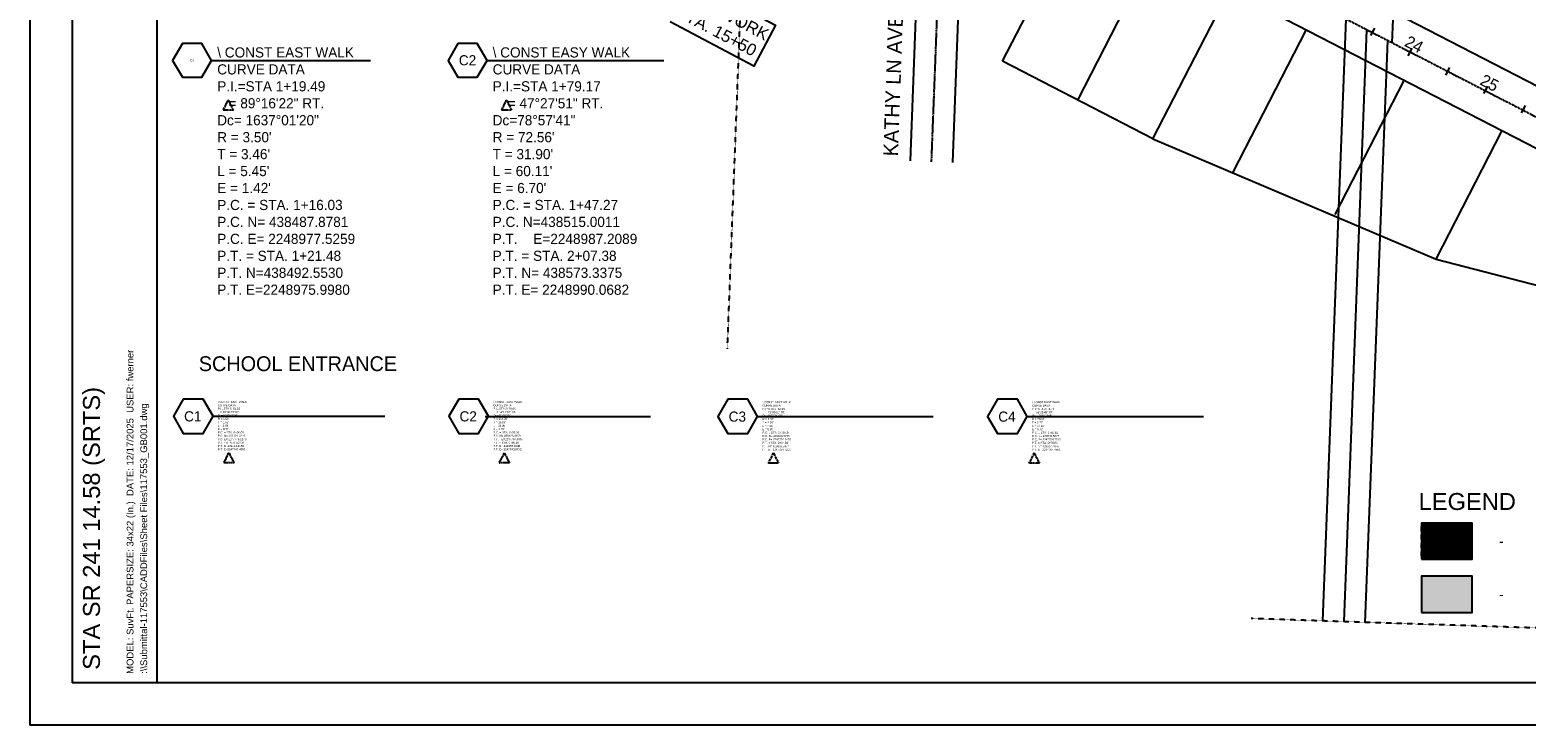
# Model space of a CAD drawing. Header units: feet. Extents: x 2246890 to 2250290, y 437895 to 440095.
# Tile 1 of 16: x 2246890 to 2248656, y 437895 to 438715. Entities that reach past the tile are written whole.
import ezdxf
from ezdxf.enums import TextEntityAlignment as Align

# ---------------------------------------------------------------- set-up
doc = ezdxf.new("R2010")
doc.units = ezdxf.units.FT
doc.header["$MEASUREMENT"] = 0
for name, pattern in [('CL', [2, 0.3, -0.15, 1.4, -0.15]), ('esmtuex', [0]), ('OhDOT_USTN2', [0.11, 0.069, -0.041]), ('OhDOT_USTN5', [0.11, 0.055, -0.055]), ('rowex', [0])]:
    doc.linetypes.add(name, pattern=pattern)
for name, color, linetype in [('5PPBLDG-HAT', 253, 'Continuous'), ('DV_X_Property_Line', 7, 'Continuous'), ('DV_X_Section_VMS_Line', 6, 'OhDOT_USTN2'), ('GE_P_CL', 7, 'CL'), ('GE_P_CL_Text', 7, 'Continuous'), ('GE_X_CL', 7, 'CL'), ('PF_P_Text', 7, 'Continuous'), ('RW_X_CL', 6, 'CL'), ('RW_X_Esmt_U', 6, 'esmtuex'), ('RW_X_Fee_RW', 6, 'rowex'), ('SH_Border', 7, 'Continuous'), ('SH_Data', 7, 'Continuous'), ('SH_Text', 7, 'Continuous')]:
    doc.layers.add(name, color=color, linetype=linetype)
doc.layers.add('PV_X_Walk-HATCH', color=120, linetype='OhDOT_USTN5', transparency=0.7)
doc.styles.add('OHDOTSymbols', font='arial.ttf')
doc.styles.add('Slanted-Normal', font='font31.shx', dxfattribs={"height": 0.12})
doc.styles.get("Standard").update_dxf_attribs({"font": 'arial.ttf'})

msp = doc.modelspace()

# ---------------------------------------------------------------- hatches: boundary and pattern name
at = {"layer": '5PPBLDG-HAT'}
h = msp.add_hatch(color=256, dxfattribs=at)
h.dxf.hatch_style = 1
h.paths.add_polyline_path([(2248592.547, 438070.662), (2248532.443, 438070.662), (2248532.443, 438027.942), (2248592.547, 438027.942)])
at = {"layer": 'PV_X_Walk-HATCH', "ltscale": 50}
h = msp.add_hatch(dxfattribs=at)
h.set_pattern_fill('EARTH', color=256, scale=20)
edge = h.paths.add_edge_path()
edge.add_line((2248448.202, 438973.083), (2248507.635, 438942.937))
edge.add_line((2248507.635, 438942.937), (2248516.103, 438898.719))
edge.add_line((2248516.103, 438898.719), (2248509.324, 438855.394))
edge.add_arc((2248521.603, 438851.214), 12.971, 161.200818, 238.11988)
edge.add_line((2248514.752, 438840.199), (2248554.16, 438820.007))
edge.add_line((2248554.16, 438820.007), (2248551.47, 438812.085))
edge.add_arc((2248535.729, 438765.719), 48.965, 60.497476, 71.248008, ccw=False)
edge.add_line((2248559.843, 438808.335), (2248576.205, 438800.071))
edge.add_line((2248576.205, 438800.071), (2248583.677, 438795.895))
edge.add_line((2248583.677, 438795.895), (2248586.175, 438794.848))
edge.add_line((2248586.175, 438794.848), (2248591.894, 438791.618))
edge.add_line((2248591.894, 438791.618), (2248607.126, 438784.697))
edge.add_line((2248607.126, 438784.697), (2248631.262, 438771.308))
edge.add_line((2248631.262, 438771.308), (2248653.41, 438759.92))
edge.add_line((2248653.41, 438759.92), (2248680.634, 438745.975))
edge.add_line((2248680.634, 438745.975), (2248707.517, 438732.231))
edge.add_line((2248707.517, 438732.231), (2248733.438, 438719.295))
edge.add_line((2248733.438, 438719.295), (2248760.157, 438705.083))
edge.add_line((2248760.157, 438705.083), (2248810.724, 438679.108))
edge.add_line((2248810.724, 438679.108), (2248833.755, 438667.39))
edge.add_line((2248833.755, 438667.39), (2248883.527, 438641.915))
edge.add_line((2248883.527, 438641.915), (2248906.551, 438629.602))
edge.add_line((2248906.551, 438629.602), (2248929.881, 438618.175))
edge.add_line((2248929.881, 438618.175), (2248946.845, 438609.286))
edge.add_arc((2248920.379, 438546.098), 68.507, 26.460698, 67.273842, ccw=False)
edge.add_arc((2248931.516, 438549.152), 57.219, 2.597753, 28.69212, ccw=False)
edge.add_arc((2248918.648, 438548.13), 70.122, -23.152536, 2.955805, ccw=False)
edge.add_line((2248983.122, 438520.559), (2248988.284, 438518.392))
edge.add_arc((2248921.505, 438546.916), 72.616, 336.871044, 363.780119)
edge.add_arc((2248924.724, 438548.515), 69.312, 2.636301, 49.078811)
edge.add_line((2248970.125, 438600.889), (2248972.516, 438606.065))
edge.add_line((2248972.516, 438606.065), (2248927.067, 438633.34))
edge.add_line((2248927.067, 438633.34), (2248924.808, 438634.769))
edge.add_line((2248924.808, 438634.769), (2248810.563, 438697.4))
edge.add_line((2248810.563, 438697.4), (2248792.784, 438706.827))
edge.add_line((2248792.784, 438706.827), (2248784.154, 438710.836))
edge.add_line((2248784.154, 438710.836), (2248782.927, 438708.634))
edge.add_line((2248782.927, 438708.634), (2248766.269, 438717.187))
edge.add_line((2248766.269, 438717.187), (2248763.297, 438720.169))
edge.add_line((2248763.297, 438720.169), (2248760.052, 438721.921))
edge.add_line((2248760.052, 438721.921), (2248756.004, 438722.365))
edge.add_line((2248756.004, 438722.365), (2248739.455, 438730.999))
edge.add_line((2248739.455, 438730.999), (2248740.98, 438733.546))
edge.add_line((2248740.98, 438733.546), (2248715.095, 438746.885))
edge.add_line((2248715.095, 438746.885), (2248688.231, 438760.663))
edge.add_line((2248688.231, 438760.663), (2248669.197, 438769.912))
edge.add_line((2248669.197, 438769.912), (2248670.473, 438771.843))
edge.add_line((2248670.473, 438771.843), (2248663.194, 438775.837))
edge.add_line((2248663.194, 438775.837), (2248638.974, 438786.872))
edge.add_line((2248638.974, 438786.872), (2248613.485, 438799.634))
edge.add_line((2248613.485, 438799.634), (2248589.128, 438812.468))
edge.add_line((2248589.128, 438812.468), (2248568.102, 438821.48))
edge.add_line((2248568.102, 438821.48), (2248523.577, 438844.394))
edge.add_line((2248523.577, 438844.394), (2248519.309, 438846.526))
edge.add_arc((2248521.341, 438850.593), 4.546, 179.112778, 243.44966, ccw=False)
edge.add_line((2248516.795, 438850.664), (2248516.899, 438854.091))
edge.add_line((2248516.899, 438854.091), (2248519.15, 438865.928))
edge.add_line((2248519.15, 438865.928), (2248521.268, 438882.834))
edge.add_line((2248521.268, 438882.834), (2248526.501, 438893.666))
edge.add_line((2248526.501, 438893.666), (2248520.87, 438922.874))
edge.add_line((2248520.87, 438922.874), (2248518.522, 438937.015))
edge.add_line((2248518.522, 438937.015), (2248521.842, 438944.289))
edge.add_line((2248521.842, 438944.289), (2248511.683, 438949.921))
edge.add_line((2248511.683, 438949.921), (2248456.658, 438977.869))
edge.add_line((2248456.658, 438977.869), (2248448.544, 438981.804))
edge.add_line((2248448.544, 438981.804), (2248448.202, 438973.083))
h = msp.add_hatch(dxfattribs=at)
h.set_pattern_fill('EARTH', color=256, scale=20)
h.paths.add_polyline_path([(2248592.547, 438133.408), (2248532.443, 438133.408), (2248532.443, 438090.688), (2248592.547, 438090.688)])

# ---------------------------------------------------------------- linework, layer by layer
at = {"layer": 'DV_X_Property_Line'}
for p, q in [((2248529.703, 439519.651, 1083.62), (2248497.539, 438700.282, 1083.62)), ((2248037.785, 438678.478, 1083.62), (2248136.962, 438870.916, 1083.62)), ((2248126.675, 438632.667, 1083.62), (2248216.923, 438807.779, 1083.62)), ((2248215.564, 438586.856, 1083.62), (2248305.812, 438761.968, 1083.62)), ((2248310.1, 438547.636, 1083.62), (2248396.479, 438715.241, 1083.62)), ((2248441.222, 438017.117, 1083.62), (2248468.135, 438715.436, 1083.62)), ((2248215.564, 438586.856, 1083.62), (2248037.785, 438678.478, 1083.62)), ((2248430.588, 438497.649, 1083.62), (2248512.036, 438655.686, 1083.62)), ((2248549.699, 438444.993, 1083.62), (2248627.592, 438596.131, 1083.62)), ((2248215.564, 438586.856, 1083.62), (2248549.704, 438445.002, 1083.62)), ((2248549.704, 438445.002, 1083.62), (2248672.855, 438412.875, 1083.62))]:
    msp.add_line(p, q, dxfattribs=at)
at = {"layer": 'DV_X_Section_VMS_Line'}
for p, q in [((2247713.133, 438339.273, 1083.62), (2247734.42, 438889.536, 1083.62)), ((2249824.12, 437971.487, 1083.62), (2248331.601, 438020.734, 1083.62))]:
    msp.add_line(p, q, dxfattribs=at)
at = {"layer": 'GE_P_CL', "elevation": 10864.352}
for points in [[(2247123.849, 438632.638), (2247129.849, 438620.638), (2247117.849, 438620.638), (2247123.849, 438632.638)], [(2247452.413, 438632.638), (2247458.413, 438620.638), (2247446.413, 438620.638), (2247452.413, 438632.638)]]:
    msp.add_lwpolyline(points, dxfattribs=at)
at = {"layer": 'GE_P_CL'}
for points in [[(2247124.638, 438216.459), (2247130.638, 438204.459), (2247118.638, 438204.459), (2247124.638, 438216.459)], [(2247449.805, 438216.459), (2247455.805, 438204.459), (2247443.805, 438204.459), (2247449.805, 438216.459)], [(2247767.557, 438216.168), (2247773.557, 438204.168), (2247761.557, 438204.168), (2247767.557, 438216.168)], [(2248075.437, 438216.168), (2248081.437, 438204.168), (2248069.437, 438204.168), (2248075.437, 438216.168)]]:
    msp.add_lwpolyline(points, dxfattribs=at)
at = {"layer": 'GE_P_CL_Text'}
for p, q in [((2248472.89, 438708.883, -2171.273), (2248477.579, 438717.716, -2171.273)), ((2248474.777, 438712.41, -2171.273), (2248475.691, 438714.189, -2171.273)), ((2248516.826, 438685.002, -2171.273), (2248521.526, 438693.829, -2171.273)), ((2248519.253, 438689.564, -2171.273), (2248520.167, 438691.343, -2171.273)), ((2247104.181, 438679.545, 10864.352), (2247291.889, 438679.545, 10864.352)), ((2247429.742, 438679.545, 10864.352), (2247638.26, 438679.545, 10864.352)), ((2248561.27, 438662.097, -2171.273), (2248565.971, 438670.923, -2171.273)), ((2248563.728, 438666.718, -2171.273), (2248564.642, 438668.497, -2171.273)), ((2248606.316, 438640.345, -2171.273), (2248611.004, 438649.177, -2171.273)), ((2248608.203, 438643.872, -2171.273), (2248609.117, 438645.651, -2171.273)), ((2248650.791, 438617.499, -2171.273), (2248655.48, 438626.331, -2171.273)), ((2248652.679, 438621.025, -2171.273), (2248653.592, 438622.804, -2171.273)), ((2247105.926, 438259.592), (2247308.793, 438259.592)), ((2247427.118, 438259.301), (2247622.324, 438259.301)), ((2247748.845, 438259.301), (2247956.176, 438259.301)), ((2248067.139, 438259.301), (2248275.056, 438259.301))]:
    msp.add_line(p, q, dxfattribs=at)
at = {"layer": 'GE_P_CL_Text', "elevation": 10864.352}
for points in [[(2247104.181, 438679.545), (2247092.671, 438699.481), (2247069.652, 438699.481), (2247058.142, 438679.545), (2247069.652, 438659.61), (2247092.671, 438659.61)], [(2247429.348, 438679.545), (2247417.838, 438699.481), (2247394.819, 438699.481), (2247383.309, 438679.545), (2247394.819, 438659.61), (2247417.838, 438659.61)]]:
    msp.add_lwpolyline(points, close=True, dxfattribs=at)
at = {"layer": 'GE_X_CL', "elevation": 2171.273}
msp.add_lwpolyline([(2247742.159, 439089.584), (2248895.08, 438495.685)], dxfattribs=at)
at = {"layer": 'PF_P_Text'}
for points in [[(2247105.926, 438259.592), (2247094.219, 438279.869), (2247070.805, 438279.869), (2247059.098, 438259.592), (2247070.805, 438239.315), (2247094.219, 438239.315)], [(2247431.093, 438259.592), (2247419.386, 438279.869), (2247395.972, 438279.869), (2247384.265, 438259.592), (2247395.972, 438239.315), (2247419.386, 438239.315)], [(2247748.845, 438259.301), (2247737.138, 438279.578), (2247713.724, 438279.578), (2247702.017, 438259.301), (2247713.724, 438239.025), (2247737.138, 438239.025)], [(2248067.139, 438259.301), (2248055.432, 438279.578), (2248032.019, 438279.578), (2248020.312, 438259.301), (2248032.019, 438239.025), (2248055.432, 438239.025)]]:
    msp.add_lwpolyline(points, close=True, dxfattribs=at)
at = {"layer": 'RW_X_CL'}
msp.add_line((2247954.127, 438559.94, 1083.62), (2247961.866, 438759.991, 1083.62), dxfattribs=at)
at = {"layer": 'RW_X_Esmt_U'}
for p, q in [((2248416.235, 438017.942, 1083.62), (2248443.603, 438728.079, 1083.62)), ((2248466.209, 438016.293, 1083.62), (2248492.666, 438702.793, 1083.62))]:
    msp.add_line(p, q, dxfattribs=at)
at = {"layer": 'RW_X_Fee_RW'}
for p, q in [((2249370.22, 438287.65, 1083.62), (2247683.606, 439156.887, 1083.62)), ((2248886.26, 438462.821, 1083.62), (2247740.747, 439053.188, 1083.62))]:
    msp.add_line(p, q, dxfattribs=at)
at = {"layer": 'RW_X_Fee_RW', "elevation": 1083.62}
for points in [[(2247929.145, 438560.907), (2247936.884, 438760.957, -0.10033762), (2247965.567, 438878.845)], [(2247979.108, 438558.974), (2247986.847, 438759.024, -0.1212307), (2248020.564, 438876.301)]]:
    msp.add_lwpolyline(points, format="xyb", dxfattribs=at)
at = {"layer": 'SH_Border'}
for p, q in [((2246889.702, 440095.068), (2246889.702, 437895.068)), ((2246939.702, 440045.068), (2246939.702, 437945.068)), ((2247039.702, 440045.068), (2247039.702, 437945.068)), ((2250239.702, 437945.068), (2246939.702, 437945.068)), ((2250289.702, 437895.068), (2246889.702, 437895.068))]:
    msp.add_line(p, q, dxfattribs=at)
at = {"layer": 'SH_Border', "color": 7, "linetype": 'Continuous', "elevation": 0, "flags": 128}
msp.add_lwpolyline([(2247671.283, 438773.538), (2247770.07, 438720.93), (2247744.32, 438672.578), (2247645.534, 438725.186)], dxfattribs=at)
at = {"layer": 'SH_Border', "color": 7, "linetype": 'Continuous'}
for points in [[(2248532.443, 438090.688), (2248592.547, 438090.688), (2248592.547, 438133.408), (2248532.443, 438133.408)], [(2248532.443, 438027.942), (2248592.547, 438027.942), (2248592.547, 438070.662), (2248532.443, 438070.662)]]:
    msp.add_lwpolyline(points, close=True, dxfattribs=at)

# ---------------------------------------------------------------- texts
at = {"layer": 'GE_P_CL_Text', "attachment_point": 8, "style": 'Slanted-Normal'}
for s, insert, char_height, width, rotation in [('KATHY LN AVE NW', (2247918.358, 438672.601, 1083.62), 17.5, 333.60975, 87.923633), ('24', (2248520.623, 438692.233, -2171.273), 14, 30.81744, 332.811181), ('25', (2248609.574, 438646.54, -2171.273), 14, 30.81744, 332.811181)]:
    msp.add_mtext(s, dxfattribs=dict(at, insert=insert, char_height=char_height, width=width, rotation=rotation))
at = {"layer": 'GE_P_CL_Text', "style": 'Slanted-Normal'}
for s, insert, char_height, width, attachment_point in [('\\\\ CONST EAST WALK\\PCURVE DATA\\PP.I.=STA 1+19.49\\P   = 89%%D16\'22" RT.\\PDc= 1637%%D01\'20"\\PR = 3.50\'\\PT = 3.46\'\\PL = 5.45\'\\PE = 1.42\'\\PP.C. = STA. 1+16.03\\PP.C. N= 438487.8781\\PP.C. E= 2248977.5259     \\PP.T. = STA. 1+21.48\\PP.T. N=438492.5530\\PP.T. E=2248975.9980', (2247110.829, 438694.916, 10864.352), 12, 287.41252, 1), ('C2', (2247406.329, 438679.545, 10864.352), 12, 1437.06261, 5), ('\\\\ CONST EASY WALK\\PCURVE DATA\\PP.I.=STA 1+79.17\\P    = 47%%D27\'51" RT.\\PDc=78%%D57\'41"\\PR = 72.56\'\\PT = 31.90\'\\PL = 60.11\'\\PE = 6.70\'\\PP.C. = STA. 1+47.27\\PP.C. N=438515.0011\\PP.T.^IE=2248987.2089 \\PP.T. = STA. 2+07.38 \\PP.T. N= 438573.3375\\PP.T. E= 2248990.0682', (2247435.997, 438694.916, 10864.352), 12, 287.41252, 1), ('C1', (2247081.161, 438679.545, 10864.352), 2.4, 287.41252, 5), ('SCHOOL ENTRANCE', (2247206.093, 438312.532, 2167.24), 17.5, 327.23077, 8), ('\\\\ CONST. EAST WALK\\PCURVE DATA\\PP.I.=STA 0+51.65\\P   = 50%%D30\'23" RT.\\PDc=1637%%D01\'20"\\PR = 3.50\'\\PT = 1.65\'\\PL = 3.09\'\\PE = 0.37\'\\PP.C. = STA. 0+50.00\\PP.C. N= 439121.0218\\PP.C. E= 2247748.2246\\PP.T. = STA. 0+53.09\\PP.T. N=439123.4159\\PP.T. E=2247746.4395', (2247111.619, 438277.663), 2.4, 287.41252, 1), ('\\\\ CONST. EAST WALK\\PCURVE DATA\\PP.I.=STA 0+70.08\\P    = 14%%D11\'18" RT.\\PDc=41%%D58\'30"\\PR = 136.50\'\\PT = 16.99\'\\PL = 33.80\'\\PE = 1.05\'\\PP.C. = STA. 0+53.09\\PP.C. N= 439123.4159\\PP.T.^IE=2247746.4395\\PP.T. = STA. 0+86.89\\PP.T. N= 439157.0338\\PP.T. E= 2247743.8752', (2247436.786, 438277.663), 2.4, 287.41252, 1), ('\\\\ CONST EAST WALK\\PCURVE DATA\\PP.I.=STA 2+62.99\\P    = 71%%D00\'31" RT.\\PDc=1637%%D01\'20"\\PR = 3.50\'\\PT = 2.50\'\\PL = 4.39\'\\PE = 0.80\\PP.C. = STA. 2+60.49\\PP.C. N= 439330.3276\\PP.C. E= 2247752.1451\\PP.T. = STA. 2+64.83\\PP.T. N= 439333.5377\\PP.T. E= 2247754.7213', (2247754.537, 438277.373), 2.4, 287.41252, 1), ('\\\\ CONST EAST WALK\\PCURVE DATA\\PP.I.=STA 2+71.44\\P  = 26%%D25\'45" RT.\\PDc = 200%%D14\'45"\\PR = 28.61\'\\PT = 6.72\'\\PL = 13.20\'\\PE = 0.78\'\\PP.C. = STA. 2+64.83\\PP.C. N= 439333.5377\\PP.C. E= 2247754.7213\\PP.T. = STA. 2+78.03\\PP.T. N= 439334.4875\\PP.T. E= 2247767.7569', (2248072.832, 438277.373), 2.4, 287.41252, 1), ('C1', (2247081.951, 438259.301), 12, 1437.06261, 5), ('C2', (2247407.118, 438259.301), 12, 1437.06261, 5), ('C3', (2247724.869, 438259.011), 12, 1437.06261, 5), ('C4', (2248043.164, 438259.011), 12, 1437.06261, 5), ('-^IEXISTING CONCRETE WALK', (2248624.032, 438118.021, 10864.352), 12, 287.41252, 1), ('-^IPROPOSED CONCRETE WALK', (2248624.032, 438055.275, 10864.352), 12, 312.04298, 1)]:
    msp.add_mtext(s, dxfattribs=dict(at, insert=insert, char_height=char_height, width=width, attachment_point=attachment_point))
at = {"layer": 'SH_Border', "insert": (2247668.817, 438765.491), "char_height": 14, "attachment_point": 1, "rotation": 331.962662, "style": 'OHDOTSymbols'}
msp.add_mtext_dynamic_manual_height_columns('END WORK\\PSTA. 15+50', width=190.76497, gutter_width=100, heights=[0], dxfattribs=at)
at = {"layer": 'SH_Data', "linetype": 'Continuous'}
for s, p in [('MODEL: SuvFt. PAPERSIZE: 34x22 (In.)  DATE: 12/17/2025  USER: fwerner', (2247011.942, 437955.493)), (':\\\\Submittal-117553\\CADDFiles\\Sheet Files\\117553_GB001.dwg', (2247028.091, 437955.493))]:
    msp.add_text(s, height=8, rotation=90, dxfattribs=at).set_placement(p)
at = {"layer": 'SH_Text', "linetype": 'Continuous', "style": 'OHDOTSymbols'}
msp.add_text('STA SR 241 14.58 (SRTS)', height=20, rotation=90, dxfattribs=at).set_placement((2246952.378, 438127.158), align=Align.TOP_CENTER)
msp.add_text('LEGEND', height=20, rotation=360, dxfattribs=at).set_placement((2248586.58, 438158.922, -11318.538), align=Align.MIDDLE_CENTER)

doc.saveas('drawing.dxf')
